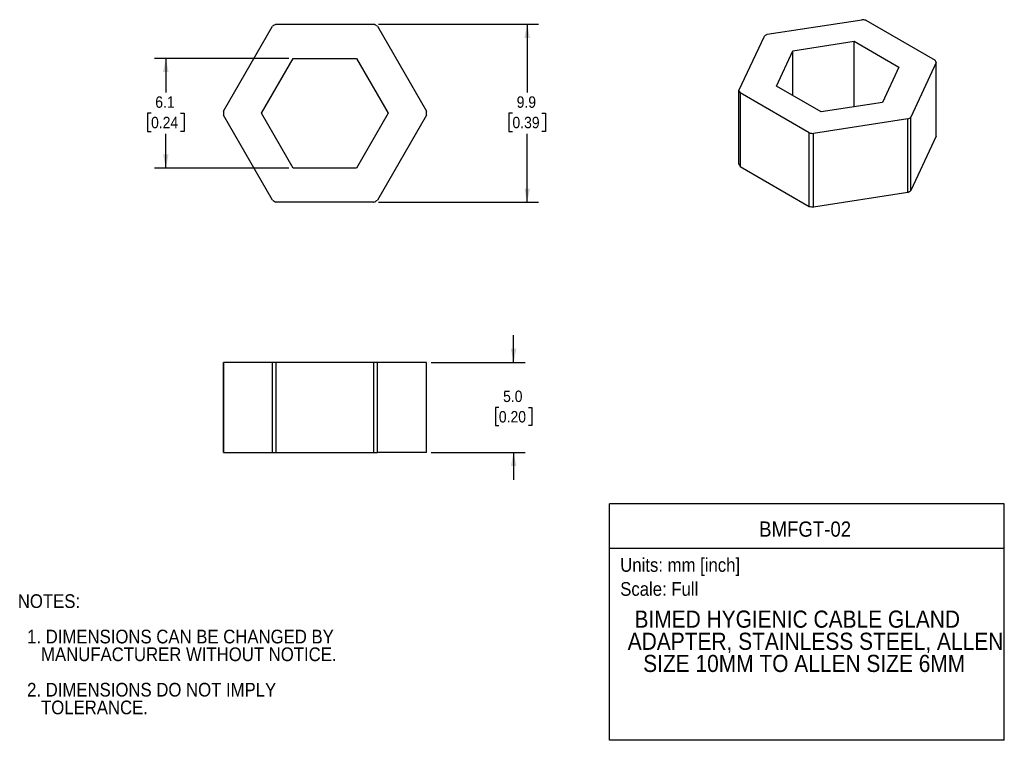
# Model space of a CAD drawing. Header units: millimetres. Extents: x 1.1 to 55.9, y 0 to 40.1.
import ezdxf
from ezdxf.enums import TextEntityAlignment as Align

# ---------------------------------------------------------------- set-up
doc = ezdxf.new("R2010")
doc.units = ezdxf.units.MM
doc.header["$LTSCALE"] = 0.2
doc.linetypes.add('SLD-Solid', pattern=[0])
doc.layers.add('DIMENSIONS', color=140, linetype='SLD-Solid', lineweight=25)
doc.layers.add('TEXT', color=140, linetype='SLD-Solid', lineweight=25)
doc.layers.add('SLD-DEFPOINTS', color=7, linetype='Continuous', plot=False)
doc.layers.get('SLD-DEFPOINTS').off()
doc.styles.add('SLDTEXTSTYLE0', font='GOTHIC.TTF', dxfattribs={"width": 0.913})
doc.dimstyles.new('SLDDIMSTYLE0', dxfattribs={"dimtxt": 0.635, "dimasz": 0.762, "dimexe": 0, "dimexo": 0.0625, "dimgap": 0.15875, "dimtad": 0, "dimtih": 1, "dimtoh": 1, "dimdec": 1, "dimrnd": 1e-09, "dimzin": 4, "dimdsep": 46, "dimtxsty": 'SLDTEXTSTYLE0', "dimsah": 1, "dimcen": 0.09, "dimadec": 0, "dimazin": 1, "dimtfac": 1, "dimtdec": 1, "dimtmove": 0, "dimatfit": 0, "dimfxl": 0, "dimfrac": 2, "dimtolj": 1, "dimtzin": 12, "dimarcsym": 0})
doc.dimstyles.new('SLDDIMSTYLE1', dxfattribs={"dimtxt": 0.635, "dimasz": 0.762, "dimexe": 0, "dimexo": 0.0625, "dimgap": 0.15875, "dimtad": 0, "dimtih": 1, "dimtoh": 1, "dimdec": 1, "dimrnd": 1e-09, "dimzin": 12, "dimdsep": 46, "dimtxsty": 'SLDTEXTSTYLE0', "dimsah": 1, "dimcen": 0.09, "dimadec": 0, "dimazin": 3, "dimtfac": 1, "dimtdec": 1, "dimtofl": 0, "dimtmove": 0, "dimatfit": 3, "dimfxl": 0, "dimfrac": 2, "dimtolj": 1, "dimtzin": 12, "dimarcsym": 0})

# ---------------------------------------------------------------- blocks, each defined once
blk = doc.blocks.new('SW_NOTE_0')
at = {"layer": 'TEXT', "color": 0, "insert": (0, 0.973), "char_height": 0.762, "attachment_point": 1, "style": 'SLDTEXTSTYLE0'}
blk.add_mtext('Scale: Full', dxfattribs=at)
blk = doc.blocks.new('SW_NOTE_0_1')
at = {"layer": 'TEXT', "color": 0, "insert": (0, 0.973), "char_height": 0.762, "attachment_point": 1, "style": 'SLDTEXTSTYLE0'}
blk.add_mtext('Units: mm [inch]', dxfattribs=at)
blk = doc.blocks.new('Block1')
at = {"layer": 'TEXT'}
for p, q in [((55.88, 13.153), (33.929, 13.153)), ((33.929, 0.001), (33.929, 13.153)), ((55.88, 0.001), (55.88, 13.153)), ((33.929, 10.679), (55.88, 10.679)), ((55.88, 0.001), (33.929, 0.001))]:
    blk.add_line(p, q, dxfattribs=at)
at = {"layer": 'TEXT', "color": 140}
for name, p in [('SW_NOTE_0_1', (34.518, 9.161)), ('SW_NOTE_0', (34.518, 7.826))]:
    blk.add_blockref(name, p, dxfattribs=at)
at = {"layer": 'TEXT', "color": 140, "style": 'SLDTEXTSTYLE0', "width": 0.913}
for tag, height, p in [('AUTOATTR0', 0.847, (42.246, 11.07)), ('AUTOATTR1_0', 0.953, (35.313, 5.977)), ('AUTOATTR1_1', 0.953, (34.937, 4.746)), ('AUTOATTR1_2', 0.953, (35.796, 3.514))]:
    blk.add_attdef(tag, text='', height=height, dxfattribs=at).set_placement(p, align=Align.BOTTOM_LEFT)
blk = doc.blocks.new('SW_NOTE_0_2')
at = {"layer": 'TEXT', "color": 0, "char_height": 0.762, "attachment_point": 1, "style": 'SLDTEXTSTYLE0'}
for s, insert in [('NOTES:', (0, 0.973)), ('  1. DIMENSIONS CAN BE CHANGED BY     ', (0, -0.997)), ('     MANUFACTURER WITHOUT NOTICE.', (0, -1.983)), ('  2. DIMENSIONS DO NOT IMPLY ', (0, -3.953)), ('     TOLERANCE.', (0, -4.939))]:
    blk.add_mtext(s, dxfattribs=dict(at, insert=insert))
blk = doc.blocks.new('_D')
at = {"layer": 'DIMENSIONS'}
for p, q in [((28.59, 21.013), (28.59, 22.537)), ((23.999, 21.013), (29.225, 21.013)), ((27.769, 18.508), (27.576, 18.508)), ((27.576, 18.508), (27.576, 17.5)), ((29.411, 18.508), (29.605, 18.508)), ((29.605, 18.508), (29.605, 17.5)), ((27.576, 17.5), (27.769, 17.5)), ((29.605, 17.5), (29.411, 17.5)), ((23.999, 16.013), (29.225, 16.013)), ((28.59, 16.013), (28.59, 14.489))]:
    blk.add_line(p, q, dxfattribs=at)
for points in [[(28.59, 21.013), (28.742, 21.775), (28.438, 21.775)], [(28.59, 16.013), (28.438, 15.251), (28.742, 15.251)]]:
    blk.add_solid(points, dxfattribs=at)
at = {"layer": 'DIMENSIONS', "char_height": 0.635, "attachment_point": 1, "style": 'SLDTEXTSTYLE0'}
for s, insert in [('5.0', (28.004, 19.449)), ('0.20', (27.769, 18.312))]:
    blk.add_mtext(s, dxfattribs=dict(at, insert=insert))
blk = doc.blocks.new('_D_1')
at = {"layer": 'DIMENSIONS'}
for p, q in [((21.074, 39.827), (29.981, 39.827)), ((29.346, 39.827), (29.346, 36.019)), ((28.525, 34.873), (28.331, 34.873)), ((28.331, 34.873), (28.331, 33.865)), ((30.167, 34.873), (30.36, 34.873)), ((30.36, 34.873), (30.36, 33.865)), ((28.331, 33.865), (28.525, 33.865)), ((29.346, 29.927), (29.346, 33.736)), ((30.36, 33.865), (30.167, 33.865)), ((21.074, 29.927), (29.981, 29.927))]:
    blk.add_line(p, q, dxfattribs=at)
for points in [[(29.346, 39.827), (29.193, 39.065), (29.498, 39.065)], [(29.346, 29.927), (29.498, 30.689), (29.193, 30.689)]]:
    blk.add_solid(points, dxfattribs=at)
at = {"layer": 'DIMENSIONS', "char_height": 0.635, "attachment_point": 1, "style": 'SLDTEXTSTYLE0'}
for s, insert in [('9.9', (28.759, 35.813)), ('0.39', (28.525, 34.676))]:
    blk.add_mtext(s, dxfattribs=dict(at, insert=insert))
blk = doc.blocks.new('_D_2')
at = {"layer": 'DIMENSIONS'}
for p, q in [((16.081, 37.927), (8.611, 37.927)), ((9.246, 37.927), (9.246, 36.019)), ((8.425, 34.873), (8.231, 34.873)), ((8.231, 34.873), (8.231, 33.865)), ((10.067, 34.873), (10.26, 34.873)), ((10.26, 34.873), (10.26, 33.865)), ((8.231, 33.865), (8.425, 33.865)), ((9.246, 31.827), (9.246, 33.736)), ((10.26, 33.865), (10.067, 33.865)), ((16.081, 31.827), (8.611, 31.827))]:
    blk.add_line(p, q, dxfattribs=at)
for points in [[(9.246, 37.927), (9.093, 37.165), (9.398, 37.165)], [(9.246, 31.827), (9.398, 32.589), (9.093, 32.589)]]:
    blk.add_solid(points, dxfattribs=at)
at = {"layer": 'DIMENSIONS', "char_height": 0.635, "attachment_point": 1, "style": 'SLDTEXTSTYLE0'}
for s, insert in [('6.1', (8.659, 35.813)), ('0.24', (8.425, 34.676))]:
    blk.add_mtext(s, dxfattribs=dict(at, insert=insert))

msp = doc.modelspace()

# ---------------------------------------------------------------- linework, layer by layer
for p, q in [((42.698, 39.263), (47.96, 40.077)), ((48.184, 40.042), (52.037, 37.819)), ((12.447, 34.993), (15.171, 39.711)), ((15.372, 39.827), (20.82, 39.827)), ((21.021, 39.711), (23.745, 34.993)), ((41.124, 36.131), (42.534, 39.168)), ((43.209, 36.384), (44.12, 38.348)), ((44.12, 38.348), (47.522, 38.874)), ((44.12, 35.858), (44.12, 38.348)), ((47.522, 38.874), (50.012, 37.436)), ((47.522, 35.228), (47.522, 38.874)), ((14.574, 34.877), (16.335, 37.927)), ((16.335, 37.927), (19.857, 37.927)), ((19.857, 37.927), (21.618, 34.877)), ((50.012, 37.436), (49.101, 35.472)), ((52.097, 37.689), (50.687, 34.651)), ((52.097, 33.607), (52.097, 37.689)), ((45.699, 34.946), (43.209, 36.384)), ((41.124, 32.048), (41.124, 36.131)), ((45.036, 33.777), (41.184, 36.001)), ((41.184, 36.001), (41.184, 31.919)), ((49.101, 35.472), (45.699, 34.946)), ((15.171, 30.043), (12.447, 34.761)), ((16.335, 31.827), (14.574, 34.877)), ((21.618, 34.877), (19.857, 31.827)), ((23.745, 34.761), (21.021, 30.043)), ((50.523, 34.557), (45.26, 33.743)), ((50.523, 30.474), (50.523, 34.557)), ((50.687, 30.569), (50.687, 34.651)), ((45.036, 29.695), (45.036, 33.777)), ((45.26, 29.66), (45.26, 33.743)), ((52.097, 33.607), (50.687, 30.569)), ((19.857, 31.827), (16.335, 31.827)), ((41.184, 31.919), (45.036, 29.695)), ((50.523, 30.474), (45.26, 29.66)), ((20.82, 29.927), (15.372, 29.927)), ((12.446, 21.013), (12.446, 16.013)), ((12.447, 21.013), (12.446, 21.013)), ((12.447, 16.013), (12.447, 21.013)), ((15.171, 21.013), (12.447, 21.013)), ((15.372, 21.013), (15.171, 21.013)), ((15.171, 16.013), (15.171, 21.013)), ((15.372, 21.013), (15.372, 16.013)), ((20.82, 21.013), (15.372, 21.013)), ((20.82, 16.013), (20.82, 21.013)), ((21.021, 21.013), (20.82, 21.013)), ((21.021, 16.013), (21.021, 21.013)), ((23.745, 21.013), (21.021, 21.013)), ((23.745, 16.013), (23.745, 21.013)), ((23.746, 21.013), (23.745, 21.013)), ((23.746, 16.013), (23.746, 21.013)), ((12.446, 16.013), (12.447, 16.013)), ((12.447, 16.013), (15.171, 16.013)), ((15.171, 16.013), (15.372, 16.013)), ((15.372, 16.013), (20.82, 16.013)), ((20.82, 16.013), (21.021, 16.013)), ((23.745, 16.013), (21.021, 16.013)), ((23.745, 16.013), (23.746, 16.013))]:
    msp.add_line(p, q)
for centre, radius, start, end in [((46.676, 31.03), 9.138, 80.4962, 81.9177), ((18.096, 34.877), 5.65, 118.8238, 121.1762), ((18.096, 34.877), 5.65, 58.8238, 61.1762), ((45.279, 34.603), 5.327, 118.9787, 121.0159), ((50.005, 36.797), 2.274, 23.1019, 26.695), ((43.216, 37.023), 2.274, 203.1019, 206.695), ((18.096, 34.877), 5.65, 178.8238, 181.1762), ((18.096, 34.877), 5.65, 358.8238, 1.1762), ((47.942, 39.217), 5.327, 298.9787, 301.0159), ((46.545, 42.79), 9.138, 260.4962, 261.9177), ((43.216, 32.94), 2.274, 203.1019, 206.695), ((47.942, 35.134), 5.327, 298.9787, 301.0159), ((18.096, 34.877), 5.65, 238.8238, 241.1762), ((18.096, 34.877), 5.65, 298.8238, 301.1762), ((46.545, 38.707), 9.138, 260.4962, 261.9177)]:
    msp.add_arc(centre, radius, start, end)

# ---------------------------------------------------------------- block references
at = {"layer": 'SLD-DEFPOINTS'}
msp.add_blockref('Block1', (0, 0), dxfattribs=at).add_auto_attribs({'AUTOATTR0': 'BMFGT-02', 'AUTOATTR1_0': 'BIMED HYGIENIC CABLE GLAND ', 'AUTOATTR1_1': 'ADAPTER, STAINLESS STEEL, ALLEN ', 'AUTOATTR1_2': 'SIZE 10MM TO ALLEN SIZE 6MM'})
at = {"layer": 'TEXT'}
msp.add_blockref('SW_NOTE_0_2', (1.014, 7.149), dxfattribs=at)

# ---------------------------------------------------------------- dimensions: what is measured, and where the dimension line sits
at = {"layer": 'DIMENSIONS'}
for base, p1, p2, dimstyle, picture, middle in [((29.346, 39.827), (20.82, 29.927), (20.82, 39.827), 'SLDDIMSTYLE1', '_D_1', (29.346, 34.877)), ((9.246, 31.827), (16.335, 37.927), (16.335, 31.827), 'SLDDIMSTYLE1', '_D_2', (9.246, 34.877)), ((28.59, 21.013), (23.745, 16.013), (23.745, 21.013), 'SLDDIMSTYLE0', '_D', (28.59, 18.513))]:
    dim = msp.add_linear_dim(base=base, p1=p1, p2=p2, angle=90, dimstyle=dimstyle, dxfattribs=at)
    dim.commit()
    dim.dimension.update_dxf_attribs({"geometry": picture, "text_midpoint": middle, "dimtype": 160})

doc.saveas('drawing.dxf')
